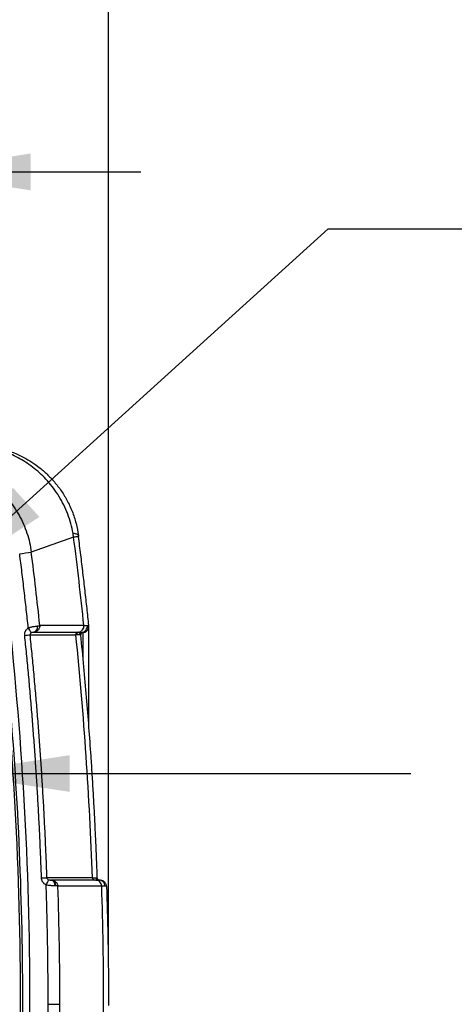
# Model space of a CAD drawing. Header units: millimetres. Extents: x 25 to 1092, y 25 to 838.
# Tile 31 of 94: x 304 to 352, y 455 to 563. Entities that reach past the tile are written whole.
import ezdxf

# ---------------------------------------------------------------- set-up
doc = ezdxf.new("R2010")
doc.units = ezdxf.units.MM
doc.header["$LTSCALE"] = 4
doc.layers.add('DIMENSIONS', color=140, linetype='Continuous', lineweight=25)
doc.styles.add('SLDTEXTSTYLE0', font='TXT', dxfattribs={"width": 0.7})
doc.dimstyles.new('SLDDIMSTYLE2', dxfattribs={"dimtxt": 8.632031, "dimasz": 13.208, "dimexe": 0, "dimexo": 0.0625, "dimgap": 2.158008, "dimtad": 0, "dimtih": 1, "dimtoh": 1, "dimrnd": 1e-09, "dimzin": 12, "dimdsep": 46, "dimtxsty": 'SLDTEXTSTYLE0', "dimsah": 1, "dimcen": 0.09, "dimadec": 0, "dimazin": 3, "dimtfac": 1, "dimtmove": 0, "dimatfit": 0, "dimfxl": 0, "dimfrac": 2, "dimtolj": 1, "dimtzin": 12, "dimarcsym": 0})
doc.dimstyles.new('SLDDIMSTYLE3', dxfattribs={"dimtxt": 8.632031, "dimasz": 13.208, "dimexe": 0, "dimexo": 0.0625, "dimgap": 2.158008, "dimtad": 0, "dimtih": 1, "dimtoh": 1, "dimrnd": 1e-09, "dimzin": 4, "dimdsep": 46, "dimtxsty": 'SLDTEXTSTYLE0', "dimsah": 1, "dimcen": 0.09, "dimadec": 0, "dimazin": 1, "dimtfac": 1, "dimtmove": 0, "dimatfit": 0, "dimfxl": 0, "dimfrac": 2, "dimtolj": 1, "dimtzin": 12, "dimarcsym": 0})
doc.dimstyles.new('SLDDIMSTYLE5', dxfattribs={"dimtxt": 8.632031, "dimasz": 13.208, "dimexe": 0, "dimexo": 0.0625, "dimgap": 2.158008, "dimtad": 0, "dimtih": 1, "dimtoh": 1, "dimrnd": 1e-09, "dimzin": 12, "dimdsep": 46, "dimtxsty": 'SLDTEXTSTYLE0', "dimsah": 1, "dimcen": 0, "dimadec": 0, "dimazin": 3, "dimtfac": 1, "dimtofl": 0, "dimtmove": 0, "dimatfit": 3, "dimfxl": 0, "dimfrac": 2, "dimtolj": 1, "dimtzin": 12, "dimarcsym": 0})
doc.dimstyles.new('SLDDIMSTYLE6', dxfattribs={"dimtxt": 0.18, "dimasz": 13.208, "dimexe": 0, "dimexo": 0.0625, "dimgap": 0, "dimtad": 0, "dimtih": 1, "dimtoh": 1, "dimdec": 0, "dimrnd": 1e-09, "dimzin": 0, "dimdsep": 46, "dimtxsty": 'Standard', "dimsah": 1, "dimcen": 0.09, "dimadec": 0, "dimazin": 0, "dimtfac": 13.208, "dimtdec": 0, "dimtofl": 0, "dimtmove": 0, "dimatfit": 3, "dimfxl": 0, "dimfrac": 2, "dimtolj": 1, "dimtzin": 0, "dimarcsym": 0})

# ---------------------------------------------------------------- blocks, each defined once
blk = doc.blocks.new('_D_9')
at = {"layer": 'DIMENSIONS'}
for p, q in [((241.24, 506.21), (241.24, 559.29)), ((292.24, 506.21), (292.24, 559.29)), ((241.24, 546.59), (215.84, 546.59)), ((255.37, 546.59), (252.47, 546.59)), ((252.47, 546.59), (252.47, 532.87)), ((281.02, 546.59), (283.92, 546.59)), ((283.92, 546.59), (283.92, 532.87)), ((292.24, 546.59), (317.64, 546.59)), ((252.47, 532.87), (255.37, 532.87)), ((283.92, 532.87), (281.02, 532.87))]:
    blk.add_line(p, q, dxfattribs=at)
for points in [[(241.24, 546.59), (228.04, 548.63), (228.04, 544.56)], [(292.24, 546.59), (305.45, 544.56), (305.45, 548.63)]]:
    blk.add_solid(points, dxfattribs=at)
at = {"layer": 'DIMENSIONS', "char_height": 8.467, "attachment_point": 1, "style": 'SLDTEXTSTYLE0'}
for s, insert in [('51.0', (255.37, 559.44)), ('2.01', (255.37, 543.79))]:
    blk.add_mtext(s, dxfattribs=dict(at, insert=insert))
blk = doc.blocks.new('_D_11')
at = {"layer": 'DIMENSIONS'}
for p, q in [((219.42, 459.63), (219.42, 602.62)), ((314.07, 459.63), (314.07, 602.62)), ((219.42, 589.92), (194.02, 589.92)), ((255.37, 589.92), (252.47, 589.92)), ((252.47, 589.92), (252.47, 576.2)), ((281.02, 589.92), (283.92, 589.92)), ((283.92, 589.92), (283.92, 576.2)), ((314.07, 589.92), (339.47, 589.92)), ((252.47, 576.2), (255.37, 576.2)), ((283.92, 576.2), (281.02, 576.2))]:
    blk.add_line(p, q, dxfattribs=at)
for points in [[(219.42, 589.92), (206.21, 591.96), (206.21, 587.89)], [(314.07, 589.92), (327.28, 587.89), (327.28, 591.96)]]:
    blk.add_solid(points, dxfattribs=at)
at = {"layer": 'DIMENSIONS', "char_height": 8.467, "attachment_point": 1, "style": 'SLDTEXTSTYLE0'}
for s, insert in [('94.6', (255.37, 602.77)), ('3.73', (255.37, 587.12))]:
    blk.add_mtext(s, dxfattribs=dict(at, insert=insert))
blk = doc.blocks.new('_D_13')
at = {"layer": 'DIMENSIONS'}
for p, q in [((359.69, 492.61), (356.79, 492.61)), ((356.79, 492.61), (356.79, 478.89)), ((385.34, 492.61), (388.24, 492.61)), ((388.24, 492.61), (388.24, 478.89)), ((296.56, 480.07), (325.31, 480.07)), ((325.31, 480.07), (347.54, 480.07)), ((356.79, 478.89), (359.69, 478.89)), ((388.24, 478.89), (385.34, 478.89))]:
    blk.add_line(p, q, dxfattribs=at)
blk.add_solid([(296.56, 480.07), (309.77, 478.04), (309.77, 482.1)], dxfattribs=at)
at = {"layer": 'DIMENSIONS', "char_height": 8.467, "attachment_point": 1, "style": 'SLDTEXTSTYLE0'}
for s, insert in [('%%c', (356.76, 505.45)), ('8.6', (369.79, 505.45)), ('0.34', (359.69, 489.8)), ('(8X)', (359.93, 474.15))]:
    blk.add_mtext(s, dxfattribs=dict(at, insert=insert))

msp = doc.modelspace()

# ---------------------------------------------------------------- linework, layer by layer
for p, q in [((310.203894, 506.208366), (305.520991, 504.540418)), ((310.997738, 495.395233), (310.996449, 495.428142)), ((311.856218, 496.143229), (311.887076, 496.444436)), ((311.893642, 485.282674), (311.893642, 496.369019)), ((310.15061, 468.295808), (307.719027, 468.295803)), ((312.517279, 468.295862), (310.130128, 468.29583)), ((312.65594, 468.295813), (310.15061, 468.295808)), ((312.656109, 468.295777), (312.938496, 468.295604)), ((312.894503, 468.299624), (312.904243, 468.315307)), ((313.31338, 467.617095), (308.467411, 467.617382)), ((313.835514, 467.604538), (313.690563, 467.617825)), ((313.856899, 467.602577), (313.835514, 467.604538)), ((307.384883, 454.569654), (308.682127, 454.569654))]:
    msp.add_line(p, q)
at = {"flags": 128}
for points in [[(310.728393, 506.38445), (310.715216, 506.422607), (310.684503, 506.458417), (310.636315, 506.491809), (310.570746, 506.522717), (310.487925, 506.551081), (310.388015, 506.576845), (310.271213, 506.599957), (310.137749, 506.620373)], [(310.742162, 506.278), (310.734255, 506.276962), (310.709205, 506.273711), (310.66706, 506.268253), (310.607902, 506.260597), (310.531845, 506.25076), (310.439033, 506.23876), (310.329646, 506.224619), (310.203894, 506.208366)], [(311.232461, 495.66995), (311.232461, 495.440654), (311.232461, 494.919279), (311.232461, 494.107225), (311.232461, 493.006673), (311.232459, 492.907209)], [(306.65211, 468.516049), (306.749774, 468.519497), (306.845018, 468.522866), (306.935674, 468.52608), (307.019676, 468.529066), (307.09511, 468.531755), (307.160258, 468.534086), (307.213635, 468.536006), (307.254026, 468.537472)]]:
    msp.add_lwpolyline(points, dxfattribs=at)
for centre, radius, start, end in [((254.594142, 896.623211), 395.376353, 277.2125906, 277.4006015), ((281.744992, 718.644294), 224.480053, 275.89263409, 276.04637338), ((286.81385, 483.744159), 22.182173, 32.43238996, 34.06547089), ((305.618832, 496.265596), 0.605639, 286.78422863, 11.16002468), ((310.695024, 495.442176), 0.246518, 98.74707269, 186.65264432), ((310.793815, 495.440374), 0.247323, 98.00753714, 186.43365887), ((310.658114, 496.367887), 0.69007, 278.43691534, 6.79827263), ((311.246306, 495.420565), 0.249989, 93.17639995, 185.80007473), ((311.246312, 495.42035), 0.249984, 93.17623404, 179.56226824), ((311.234266, 495.670115), 0.001813, 178.25805788, 185.23428459), ((311.193668, 496.369082), 0.699988, 273.17635012, 341.27082772), ((311.193783, 496.369019), 0.699858, 341.27267274, 5.95384079), ((290.031836, 476.339106), 19.165751, 333.37388803, 335.28103003), ((307.57571, 467.730209), 0.576003, 353.08897692, 79.08837115), ((307.630714, 467.718952), 0.583572, 354.38946015, 81.29582259), ((312.524714, 468.537965), 0.242217, 180.05751623, 268.24102637), ((312.635064, 467.617818), 0.678316, 359.93889674, 88.23640724), ((313.075977, 468.530166), 0.249987, 205.59173727, 249.76789755)]:
    msp.add_arc(centre, radius, start, end)
for points, knots in [([(298.617695, 516.532714), (299.183487, 516.532379), (299.748278, 516.494928), (300.858386, 516.349716), (301.405584, 516.242507), (302.502218, 515.951684), (303.051504, 515.768572), (303.895991, 515.415193), (304.181994, 515.28354), (304.75972, 514.988748), (305.051288, 514.825851), (305.64398, 514.459111), (305.945143, 514.255374), (306.407224, 513.906873), (306.565138, 513.78149), (306.86411, 513.531405), (307.010275, 513.402819), (307.440191, 513.005109), (307.715428, 512.724266), (308.248661, 512.119596), (308.507047, 511.795485), (308.882824, 511.262661), (309.004914, 511.078858), (309.183315, 510.791731), (309.241989, 510.694113), (309.328776, 510.5445), (309.358813, 510.491742), (309.412309, 510.396155), (309.438817, 510.347981), (309.675101, 509.911039), (309.868845, 509.498118), (310.208583, 508.635508), (310.354689, 508.184497), (310.586777, 507.275402), (310.671562, 506.823464), (310.728393, 506.38445)], [0, 0, 0, 0, 0.125, 0.125, 0.25, 0.25, 0.375, 0.375, 0.4375, 0.4375, 0.5, 0.5, 0.5625, 0.5625, 0.59375, 0.59375, 0.625, 0.625, 0.6875, 0.6875, 0.75, 0.75, 0.78125, 0.78125, 0.796875, 0.796875, 0.8046875, 0.8046875, 0.8125, 0.8125, 0.875, 0.875, 0.9375, 0.9375, 1, 1, 1, 1]), ([(310.137749, 506.620373), (310.074608, 506.985021), (309.994114, 507.347545), (309.796785, 508.068313), (309.681062, 508.421991), (309.288686, 509.452862), (308.966053, 510.105418), (308.203385, 511.34421), (307.778632, 511.907171), (307.088528, 512.677823), (306.849068, 512.922681), (306.356192, 513.385187), (306.105098, 513.600992), (305.593223, 514.006599), (305.332443, 514.196362), (304.800805, 514.552533), (304.530043, 514.718741), (303.712949, 515.178991), (303.158038, 515.437605), (302.026877, 515.86918), (301.45043, 516.041919), (300.280657, 516.301825), (299.685269, 516.38833), (299.1042, 516.430418)], [0, 0, 0, 0, 0.0625, 0.0625, 0.125, 0.125, 0.25, 0.25, 0.375, 0.375, 0.4375, 0.4375, 0.5, 0.5, 0.5625, 0.5625, 0.625, 0.625, 0.75, 0.75, 0.875, 0.875, 1, 1, 1, 1]), ([(266.744247, 515.664207), (267.003841, 515.662973), (267.522855, 515.660506), (268.301015, 515.644376), (269.078513, 515.619146), (269.855348, 515.583925), (270.631521, 515.538951), (271.40703, 515.484161), (272.181876, 515.419571), (272.95606, 515.345177), (273.72958, 515.260981), (274.502436, 515.166982), (275.27463, 515.063179), (276.04616, 514.949575), (276.817028, 514.82616), (278.23665, 514.580673), (280.290855, 514.164658), (282.51759, 513.606843), (284.283148, 513.099434), (285.604826, 512.686159), (286.701123, 512.318126), (287.478605, 512.037822), (287.914987, 511.883619), (288.245356, 511.780244), (288.567067, 511.706069), (288.913514, 511.670802), (289.263738, 511.660038), (289.969635, 511.661258), (290.907864, 511.659973), (291.850317, 511.660325), (292.439358, 511.659435), (292.796904, 511.661069), (293.267887, 511.662676), (294.093601, 511.643997), (295.264503, 511.470412), (296.62123, 511.053522), (297.894404, 510.427294), (298.927861, 509.704505), (299.741311, 508.96113), (300.367822, 508.253682), (301.010422, 507.358502), (301.608822, 506.247689), (301.959431, 505.243659), (302.126915, 504.55911), (302.220788, 504.103007), (302.296974, 503.527003), (302.381511, 502.835241), (302.494572, 501.912837), (302.632278, 500.758599), (303.595071, 492.452756), (304.904135, 477.171806), (305.549058, 454.870378), (304.937421, 432.564893), (303.651752, 417.272594), (302.700188, 408.961996), (302.56467, 407.807661), (302.451949, 406.884547), (302.367661, 406.192215), (302.28896, 405.500192), (302.147866, 404.587074), (301.836429, 403.471137), (301.269406, 402.205246), (300.51227, 401.040464), (299.592157, 400.00479), (298.523759, 399.1187), (297.333111, 398.408181), (296.047783, 397.88126), (294.92092, 397.614199), (294.001517, 397.500819), (293.3055, 397.47414), (292.609085, 397.476578), (291.773473, 397.480557), (290.947147, 397.478684), (290.185785, 397.478635), (289.628836, 397.478647), (289.172849, 397.480764), (288.774156, 397.455008), (288.308553, 397.389243), (287.860946, 397.246019), (287.414575, 397.079596), (287.079276, 396.956718), (286.740252, 396.838942), (286.062731, 396.606084), (285.039652, 396.271788), (283.213647, 395.721709), (280.907962, 395.114797), (278.575371, 394.616502), (276.6955, 394.283057), (275.28018, 394.065973), (273.862731, 393.882506), (272.443149, 393.7327), (271.021435, 393.616342), (269.597592, 393.534248), (268.171618, 393.483366), (267.220189, 393.477856), (266.744247, 393.4751)], [0, 0, 0, 0, 0.0043574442, 0.0087119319, 0.0130641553, 0.0174148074, 0.0217645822, 0.0261141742, 0.0304642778, 0.0348155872, 0.039168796, 0.043524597, 0.0478836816, 0.0522467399, 0.0566144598, 0.0609875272, 0.0764291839, 0.0917821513, 0.0995052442, 0.1072620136, 0.1150248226, 0.1189137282, 0.1211348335, 0.12279283, 0.1247228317, 0.1266644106, 0.1286270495, 0.1306029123, 0.1385127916, 0.1443761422, 0.1464224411, 0.148400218, 0.1503777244, 0.1543285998, 0.1622555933, 0.1701542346, 0.1780622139, 0.1859738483, 0.1912349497, 0.1965271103, 0.2018053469, 0.20970162, 0.2176164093, 0.2195733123, 0.2215294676, 0.2254288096, 0.2293187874, 0.2332284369, 0.2410258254, 0.2488293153, 0.373568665, 0.4982837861, 0.6231039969, 0.7478966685, 0.7556969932, 0.7635024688, 0.7674041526, 0.7713057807, 0.7752084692, 0.7790938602, 0.7868046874, 0.7945702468, 0.8022883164, 0.8100306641, 0.8177364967, 0.8254943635, 0.833215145, 0.840964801, 0.8448527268, 0.8487504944, 0.8526465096, 0.8565428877, 0.8627767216, 0.8665170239, 0.8693224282, 0.8721263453, 0.8741681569, 0.876024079, 0.8800053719, 0.8820158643, 0.8840260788, 0.8859982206, 0.8880402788, 0.8960514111, 0.9040626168, 0.9200488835, 0.9360560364, 0.9440843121, 0.9520936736, 0.9600885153, 0.9680732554, 0.9760523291, 0.9840301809, 0.9920112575, 1, 1, 1, 1]), ([(293.464326, 514.73287), (294.180375, 514.730707), (294.899928, 514.669596), (296.313303, 514.429474), (297.003096, 514.252058), (298.012229, 513.89918), (298.344324, 513.767017), (298.999619, 513.472492), (299.323536, 513.309567), (300.263882, 512.783216), (300.854871, 512.380301), (301.963206, 511.467801), (302.483459, 510.953251), (303.406871, 509.85115), (303.815184, 509.260615), (304.344775, 508.313522), (304.507864, 507.98615), (304.799093, 507.323934), (304.928117, 506.987783), (305.266365, 505.964492), (305.427174, 505.262599), (305.520991, 504.540418)], [0, 0, 0, 0, 0.125, 0.125, 0.25, 0.25, 0.3125, 0.3125, 0.375, 0.375, 0.5, 0.5, 0.625, 0.625, 0.75, 0.75, 0.8125, 0.8125, 0.875, 0.875, 1, 1, 1, 1]), ([(311.889866, 496.441614), (311.822857, 497.075824), (311.687658, 498.355425), (311.471425, 500.290336), (311.242366, 502.257722), (311.000048, 504.257505), (310.828599, 505.600784), (310.742162, 506.278)], [0, 0, 0, 0, 0.1931889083, 0.3897833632, 0.5897833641, 0.7931889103, 1, 1, 1, 1]), ([(305.189519, 496.169278), (305.11603, 496.853832), (304.969056, 498.222921), (304.734802, 500.275023), (304.491357, 502.326055), (304.319876, 503.692291), (304.234135, 504.375417)], [0, 0, 0, 0, 0.2500034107, 0.4999999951, 0.7499965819, 1, 1, 1, 1]), ([(244.634335, 398.461279), (244.787529, 398.451705), (244.939542, 398.436291), (245.090051, 398.411555), (245.530191, 398.33922), (245.955605, 398.185085), (246.377497, 398.033103), (246.799389, 397.88112), (247.223807, 397.733564), (247.650615, 397.590541), (248.504231, 397.304495), (249.367359, 397.036606), (250.23899, 396.787627), (257.212033, 394.795799), (264.735952, 394.058456), (272.085914, 394.714389), (275.760895, 395.042356), (279.389379, 395.710025), (282.884961, 396.684738), (283.758856, 396.928417), (284.624517, 397.191137), (285.480772, 397.472117), (285.694836, 397.542362), (285.908312, 397.613748), (286.121183, 397.686261), (286.334054, 397.758774), (286.544829, 397.831888), (286.757964, 397.907169), (287.184234, 398.057731), (287.59669, 398.230659), (288.03089, 398.336619), (288.24799, 398.389599), (288.469306, 398.424593), (288.692841, 398.446321), (288.804608, 398.457186), (288.916926, 398.464734), (289.029529, 398.469565), (289.142132, 398.474396), (289.253773, 398.476509), (289.367923, 398.476509), (289.824522, 398.476509), (290.281121, 398.476509), (290.73772, 398.476509), (291.194319, 398.476509), (291.652134, 398.476509), (292.107517, 398.476509), (292.335209, 398.476509), (292.567546, 398.474428), (292.795987, 398.473732), (293.024428, 398.473036), (293.247906, 398.473693), (293.461324, 398.479316), (294.314995, 398.501808), (295.216101, 398.663931), (296.0915, 398.992423), (296.9669, 399.320914), (297.811486, 399.816177), (298.54258, 400.448531), (299.273674, 401.080885), (299.886894, 401.846703), (300.339069, 402.668621), (300.791244, 403.49054), (301.082389, 404.364984), (301.226466, 405.211097), (301.298505, 405.634153), (301.344367, 406.089658), (301.39989, 406.541858), (301.455413, 406.994057), (301.510158, 407.4464), (301.564124, 407.898884), (301.672055, 408.803852), (301.776869, 409.70938), (301.878558, 410.615437), (302.081937, 412.427552), (302.272816, 414.24178), (302.451143, 416.057868), (303.877753, 430.58657), (304.498457, 445.234391), (304.3018, 459.865995), (304.203472, 467.181798), (303.901275, 474.493475), (303.396611, 481.784089), (303.144279, 485.429395), (302.841359, 489.069437), (302.488203, 492.702125), (302.311625, 494.518468), (302.12249, 496.332973), (301.920852, 498.145381), (301.820032, 499.051585), (301.716088, 499.957264), (301.609025, 500.862387), (301.555494, 501.314949), (301.501184, 501.767364), (301.446093, 502.219651), (301.418548, 502.445794), (301.390222, 502.6766), (301.361996, 502.905017), (301.347882, 503.019226), (301.333793, 503.132838), (301.319839, 503.244972), (301.305885, 503.357106), (301.292217, 503.466549), (301.27849, 503.576058)], [0.04553923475, 0.04553923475, 0.04553923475, 0.04553923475, 0.046875, 0.046875, 0.046875, 0.05078125, 0.05078125, 0.05078125, 0.0546875, 0.0546875, 0.0546875, 0.0625, 0.0625, 0.0625, 0.125, 0.125, 0.125, 0.15625, 0.15625, 0.15625, 0.1640625, 0.1640625, 0.1640625, 0.166015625, 0.166015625, 0.166015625, 0.16796875, 0.16796875, 0.16796875, 0.171875, 0.171875, 0.171875, 0.173828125, 0.173828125, 0.173828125, 0.1748046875, 0.1748046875, 0.1748046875, 0.17578125, 0.17578125, 0.17578125, 0.1796875, 0.1796875, 0.1796875, 0.18359375, 0.18359375, 0.18359375, 0.185546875, 0.185546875, 0.185546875, 0.1875, 0.1875, 0.1875, 0.1953125, 0.1953125, 0.1953125, 0.203125, 0.203125, 0.203125, 0.2109375, 0.2109375, 0.2109375, 0.21875, 0.21875, 0.21875, 0.22265625, 0.22265625, 0.22265625, 0.2265625, 0.2265625, 0.2265625, 0.234375, 0.234375, 0.234375, 0.25, 0.25, 0.25, 0.375, 0.375, 0.375, 0.4375, 0.4375, 0.4375, 0.46875, 0.46875, 0.46875, 0.484375, 0.484375, 0.484375, 0.4921875, 0.4921875, 0.4921875, 0.49609375, 0.49609375, 0.49609375, 0.498046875, 0.498046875, 0.498046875, 0.4990234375, 0.4990234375, 0.4990234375, 0.5, 0.5, 0.5, 0.5]), ([(266.745098, 394.224817), (268.191821, 394.223618), (269.640308, 394.274268), (272.540713, 394.483365), (273.996607, 394.642518), (278.344441, 395.278168), (281.191517, 395.90766), (284.686513, 396.951113), (285.382326, 397.172654), (286.248069, 397.46574), (286.421017, 397.525166), (286.680137, 397.615521), (286.768506, 397.646455), (286.935653, 397.705819), (287.018436, 397.736128), (287.275716, 397.831305), (287.454547, 397.899067), (287.744207, 397.996738), (287.845085, 398.028785), (288.055674, 398.087685), (288.165179, 398.114058), (288.489177, 398.177651), (288.701252, 398.201664), (289.008575, 398.221056), (289.109181, 398.224767), (289.257867, 398.227549), (289.309235, 398.227992), (289.403609, 398.228167), (289.446701, 398.228123), (289.851116, 398.228262), (290.570077, 398.228508), (291.289037, 398.228754), (291.828258, 398.228939), (292.006612, 398.229286), (292.371896, 398.228668), (292.552212, 398.227302), (292.908061, 398.225938), (293.083663, 398.225952), (293.429164, 398.230517), (293.594178, 398.235105), (294.088138, 398.26588), (294.416269, 398.30613), (295.383951, 398.482419), (296.007264, 398.672076), (296.912859, 399.072671), (297.206394, 399.224038), (297.770048, 399.5572), (298.041244, 399.739333), (298.820998, 400.332709), (299.299488, 400.797794), (300.125422, 401.812301), (300.477924, 402.36431), (301.049147, 403.555986), (301.260529, 404.17592), (301.433053, 404.975242), (301.462488, 405.135579), (301.514373, 405.466838), (301.537062, 405.637084), (301.580026, 405.985076), (301.600277, 406.162615), (301.643194, 406.524638), (301.665357, 406.704383), (301.774472, 407.594657), (301.859068, 408.309151), (302.273943, 411.87828), (302.574587, 414.73717), (303.382587, 423.322336), (303.795948, 429.056308), (304.371918, 440.534118), (304.534801, 446.281837), (304.609194, 457.780252), (304.520547, 463.524761), (304.092729, 475.00029), (303.753721, 480.731955), (303.057182, 489.320284), (302.793587, 492.18214), (302.351238, 496.470942), (302.195976, 497.899776), (301.951419, 500.04128), (301.826228, 501.111582), (301.696658, 502.181298), (301.631139, 502.716065), (301.598199, 502.983433), (301.559457, 503.2953), (301.542784, 503.428938), (301.531654, 503.518024), (301.525948, 503.5638), (301.520581, 503.606398)], [0, 0, 0, 0, 0.03125, 0.03125, 0.0625, 0.0625, 0.125, 0.125, 0.140625, 0.140625, 0.14453125, 0.14453125, 0.146484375, 0.146484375, 0.1484375, 0.1484375, 0.15234375, 0.15234375, 0.154296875, 0.154296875, 0.15625, 0.15625, 0.16015625, 0.16015625, 0.162109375, 0.162109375, 0.1630859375, 0.1630859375, 0.1640625, 0.1640625, 0.171875, 0.1796875, 0.1796875, 0.18359375, 0.18359375, 0.1875, 0.1875, 0.19140625, 0.19140625, 0.1953125, 0.1953125, 0.203125, 0.203125, 0.21875, 0.21875, 0.2265625, 0.2265625, 0.234375, 0.234375, 0.25, 0.25, 0.265625, 0.265625, 0.28125, 0.28125, 0.28515625, 0.28515625, 0.2890625, 0.2890625, 0.29296875, 0.29296875, 0.296875, 0.296875, 0.3125, 0.3125, 0.375, 0.375, 0.5, 0.5, 0.625, 0.625, 0.75, 0.75, 0.875, 0.875, 0.9375, 0.9375, 0.96875, 0.96875, 0.984375, 0.9921875, 0.9921875, 0.99609375, 0.998046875, 0.9990234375, 0.9990234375, 1, 1, 1, 1]), ([(304.79116, 495.350389), (304.788852, 495.382297), (304.784271, 495.445656), (304.790955, 495.540635), (304.807782, 495.634064), (304.835739, 495.72596), (304.876321, 495.821317), (304.932869, 495.918687), (305.006637, 496.012879), (305.091843, 496.098871), (305.156822, 496.14571), (305.189519, 496.169278)], [0, 0, 0, 0, 0.100207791, 0.198973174, 0.2975854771, 0.3973399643, 0.4994884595, 0.6219504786, 0.7491944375, 0.87379931, 1, 1, 1, 1]), ([(305.189519, 496.169278), (305.223016, 496.18208), (305.291465, 496.208238), (305.39787, 496.241891), (305.50852, 496.272471), (305.62239, 496.299319), (305.750008, 496.324936), (305.89564, 496.348023), (306.060375, 496.368838), (306.159894, 496.377952), (306.213019, 496.382818)], [0, 0, 0, 0, 0.0903918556, 0.1847074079, 0.2830760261, 0.385528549, 0.4919894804, 0.635522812, 0.8054362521, 1, 1, 1, 1]), ([(305.536156, 495.640547), (305.487368, 495.61579), (305.446933, 495.581567), (305.395337, 495.502379), (305.384227, 495.457135), (305.390231, 495.413031)], [0, 0, 0, 0, 0.5, 0.5, 1, 1, 1, 1]), ([(307.254026, 468.537472), (307.228656, 469.227407), (307.177911, 470.607361), (307.088075, 472.676879), (306.988189, 474.746182), (306.877265, 476.815179), (306.755568, 478.883822), (306.623026, 480.952051), (306.479656, 483.019811), (306.325459, 485.087044), (306.160417, 487.153691), (305.984602, 489.219702), (305.79775, 491.284994), (305.600846, 493.34961), (305.460439, 494.725196), (305.390231, 495.413031)], [0, 0, 0, 0, 0.076866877, 0.1537431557, 0.2306288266, 0.3075238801, 0.3844283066, 0.4613420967, 0.5382652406, 0.615197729, 0.692139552, 0.7690907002, 0.846051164, 0.9230209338, 1, 1, 1, 1]), ([(305.793722, 495.685758), (305.749164, 495.684502), (305.701084, 495.681907), (305.611495, 495.668562), (305.56897, 495.657199), (305.536156, 495.640547)], [0, 0, 0, 0, 0.5, 0.5, 1, 1, 1, 1]), ([(306.464322, 496.450479), (306.463615, 496.426519), (306.462107, 496.375379), (306.449179, 496.293466), (306.422746, 496.195488), (306.375856, 496.086403), (306.298029, 495.965493), (306.191213, 495.853641), (306.060195, 495.765206), (305.926418, 495.708083), (305.836382, 495.692936), (305.793722, 495.685758)], [0, 0, 0, 0, 0.0666596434, 0.1422782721, 0.227238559, 0.3426894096, 0.4612394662, 0.6116073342, 0.7530782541, 0.8830051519, 1, 1, 1, 1]), ([(306.213019, 496.382818), (306.228953, 496.384543), (306.263217, 496.388254), (306.312805, 496.398228), (306.361828, 496.410942), (306.41597, 496.429258), (306.445994, 496.442435), (306.464322, 496.450479)], [0, 0, 0, 0, 0.1461075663, 0.314186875, 0.5034483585, 0.6968852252, 1, 1, 1, 1]), ([(310.860481, 495.408129), (310.844827, 495.408343), (310.81356, 495.40877), (310.757542, 495.409544), (310.694913, 495.410435), (310.625789, 495.411449), (310.573929, 495.412257), (310.548049, 495.412661)], [0, 0, 0, 0, 0.201242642, 0.4019419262, 0.6020190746, 0.8013969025, 1, 1, 1, 1]), ([(310.657535, 495.685827), (310.674978, 495.685787), (310.709793, 495.685707), (310.742861, 495.685426), (310.759362, 495.685285)], [0, 0, 0, 0, 0.5009908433, 1, 1, 1, 1]), ([(310.759362, 495.685285), (310.78691, 495.685027), (310.841902, 495.684511), (310.914901, 495.683868), (310.980602, 495.683307), (311.039087, 495.682819), (311.071717, 495.682545), (311.088027, 495.682408)], [0, 0, 0, 0, 0.2010895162, 0.4014214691, 0.6012098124, 0.8006662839, 1, 1, 1, 1]), ([(310.860482, 495.408129), (310.854634, 495.467593), (310.872491, 495.540195), (310.961884, 495.647951), (311.029315, 495.678156), (311.088026, 495.682408)], [0, 0, 0, 0, 0.5, 0.5, 1, 1, 1, 1]), ([(310.997597, 495.395302), (310.996686, 495.396568), (310.994874, 495.399085), (310.982246, 495.402063), (310.962732, 495.404466), (310.935743, 495.406254), (310.902423, 495.407521), (310.874399, 495.407927), (310.860481, 495.408129)], [0, 0, 0, 0, 0.17161831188, 0.34136447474, 0.50915324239, 0.67490449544, 0.83854331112, 1, 1, 1, 1]), ([(312.82615, 468.521482), (312.804609, 469.121632), (312.761032, 470.335679), (312.68442, 472.17697), (312.598017, 474.059136), (312.500484, 475.982083), (312.391444, 477.945745), (312.270246, 479.95004), (312.11204, 482.364679), (311.90704, 485.211574), (311.642052, 488.512201), (311.342046, 491.919262), (311.113615, 494.224428), (310.99761, 495.395082)], [0, 0, 0, 0, 0.0668730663, 0.135277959, 0.2052146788, 0.2766832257, 0.3496835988, 0.4242157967, 0.5002798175, 0.6191431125, 0.7420509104, 0.8690032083, 1, 1, 1, 1]), ([(311.088027, 495.682408), (311.171261, 495.68846), (311.259969, 495.710966), (311.427681, 495.795527), (311.506061, 495.857753), (311.629816, 496.009781), (311.67478, 496.098988), (311.725119, 496.279286), (311.730843, 496.369859), (311.7226, 496.451935)], [0, 0, 0, 0, 0.25, 0.25, 0.5, 0.5, 0.75, 0.75, 1, 1, 1, 1]), ([(311.088027, 495.682408), (311.10326, 495.682266), (311.133672, 495.681983), (311.169237, 495.680821), (311.197398, 495.679107), (311.217298, 495.676765), (311.229876, 495.673858), (311.231594, 495.6714), (311.232454, 495.67017)], [0, 0, 0, 0, 0.1675597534, 0.3345169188, 0.5010563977, 0.6673620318, 0.8336162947, 1, 1, 1, 1]), ([(311.343333, 496.449574), (311.375156, 496.449787), (311.438693, 496.450213), (311.523027, 496.450759), (311.598883, 496.451231), (311.666276, 496.451629), (311.703857, 496.451833), (311.7226, 496.451935)], [0, 0, 0, 0, 0.201591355, 0.4024897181, 0.6025912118, 0.8017942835, 1, 1, 1, 1]), ([(311.7226, 496.451935), (311.740289, 496.452013), (311.775665, 496.452169), (311.816999, 496.451495), (311.849737, 496.450154), (311.872788, 496.44806), (311.887224, 496.445297), (311.888986, 496.442841), (311.889866, 496.441614)], [0, 0, 0, 0, 0.16696979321, 0.33393382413, 0.5008051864, 0.66749725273, 0.83392394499, 1, 1, 1, 1]), ([(306.65211, 468.516049), (306.626752, 469.205637), (306.57604, 470.584709), (306.486271, 472.65264), (306.386478, 474.719849), (306.275679, 476.786302), (306.154136, 478.852009), (306.02178, 480.916966), (305.878628, 482.981174), (305.72468, 485.044633), (305.559919, 487.107343), (305.384414, 489.169309), (305.197903, 491.230504), (305.001366, 493.291031), (304.861232, 494.663902), (304.79116, 495.350389)], [0, 0, 0, 0, 0.0769461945, 0.1538808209, 0.2308059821, 0.3077237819, 0.3846363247, 0.4615457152, 0.5384540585, 0.6153634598, 0.6922760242, 0.7691938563, 0.8461190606, 0.9230537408, 1, 1, 1, 1]), ([(307.16506, 467.749658), (307.135791, 467.765093), (307.077895, 467.795625), (306.997981, 467.851664), (306.924883, 467.914442), (306.859027, 467.984715), (306.795842, 468.067856), (306.738598, 468.165544), (306.692905, 468.27802), (306.661433, 468.395559), (306.655205, 468.476054), (306.65211, 468.516049)], [0, 0, 0, 0, 0.10246833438, 0.20268760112, 0.30171304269, 0.40063811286, 0.5005595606, 0.62482667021, 0.75025342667, 0.87590870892, 1, 1, 1, 1]), ([(307.254026, 468.537472), (307.256092, 468.492811), (307.27577, 468.4484), (307.341798, 468.374625), (307.388602, 468.344403), (307.441425, 468.324606)], [0, 0, 0, 0, 0.5, 0.5, 1, 1, 1, 1]), ([(307.441425, 468.324606), (307.473935, 468.312421), (307.514145, 468.304654), (307.597983, 468.296557), (307.64237, 468.295785), (307.684744, 468.295798)], [0, 0, 0, 0, 0.5, 0.5, 1, 1, 1, 1]), ([(307.719027, 468.295803), (307.74579, 468.294919), (307.80186, 468.293065), (307.88889, 468.277157), (307.980768, 468.248816), (308.074851, 468.204919), (308.167579, 468.144376), (308.257256, 468.064746), (308.337095, 467.967336), (308.400846, 467.856242), (308.446668, 467.738754), (308.460476, 467.657957), (308.467411, 467.617382)], [0, 0, 0, 0, 0.0732397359, 0.1534427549, 0.2405939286, 0.3344197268, 0.4343335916, 0.5394075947, 0.6574414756, 0.7731979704, 0.8861015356, 1, 1, 1, 1]), ([(312.282497, 468.537725), (312.312294, 468.537684), (312.371806, 468.537603), (312.451406, 468.537488), (312.523775, 468.537378), (312.588032, 468.537272), (312.645058, 468.537171), (312.676605, 468.537109), (312.692341, 468.537078)], [0, 0, 0, 0, 0.1681031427, 0.3357332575, 0.5028130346, 0.6692666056, 0.8350197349, 1, 1, 1, 1]), ([(312.692341, 468.537078), (312.694287, 468.4792), (312.719601, 468.412661), (312.815061, 468.319015), (312.88144, 468.295604), (312.938496, 468.295604)], [0, 0, 0, 0, 0.5, 0.5, 1, 1, 1, 1]), ([(312.692341, 468.537078), (312.709157, 468.536943), (312.742777, 468.536673), (312.779716, 468.534719), (312.806473, 468.531601), (312.823059, 468.527321), (312.82512, 468.523427), (312.82615, 468.521482)], [0, 0, 0, 0, 0.2004979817, 0.4008649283, 0.6009823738, 0.8007327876, 1, 1, 1, 1]), ([(312.913087, 468.329544), (312.892807, 468.345808), (312.855771, 468.375508), (312.833899, 468.478554), (312.824004, 468.525174)], [0, 0, 0, 0, 0.5475854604, 1, 1, 1, 1]), ([(313.690563, 467.617825), (313.688036, 467.69896), (313.671047, 467.785773), (313.601377, 467.952854), (313.548511, 468.032633), (313.415284, 468.164121), (313.335336, 468.215421), (313.169205, 468.281061), (313.083496, 468.295605), (313.003815, 468.295604)], [0, 0, 0, 0, 0.25, 0.25, 0.5, 0.5, 0.75, 0.75, 1, 1, 1, 1]), ([(313.85419, 467.606348), (313.838784, 467.69358), (313.807606, 467.870108), (313.616269, 468.109339), (313.34181, 468.269027), (313.134197, 468.286739), (313.032972, 468.295374)], [0, 0, 0, 0, 0.2503121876, 0.506545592, 0.7594091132, 1, 1, 1, 1]), ([(307.384883, 454.569654), (307.384019, 455.197425), (307.382292, 456.452931), (307.368329, 458.336109), (307.346024, 460.219137), (307.31462, 462.102017), (307.274118, 463.984743), (307.225274, 465.86734), (307.185132, 467.122207), (307.16506, 467.749658)], [0, 0, 0, 0, 0.1428651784, 0.2857222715, 0.428574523, 0.5714251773, 0.7142774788, 0.8571346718, 1, 1, 1, 1]), ([(308.147528, 467.660899), (308.121584, 467.660578), (308.071041, 467.659952), (307.990694, 467.660124), (307.911192, 467.661221), (307.833332, 467.663348), (307.758304, 467.666522), (307.650659, 467.672954), (307.508692, 467.686404), (307.333178, 467.711376), (307.219879, 467.737175), (307.16506, 467.749658)], [0, 0, 0, 0, 0.0984534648, 0.1918075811, 0.2797848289, 0.3621931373, 0.4389172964, 0.5099091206, 0.6835751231, 0.8469005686, 1, 1, 1, 1]), ([(308.467411, 467.617382), (308.454037, 467.622144), (308.43041, 467.630558), (308.392959, 467.640647), (308.347167, 467.65097), (308.290274, 467.660091), (308.235997, 467.661337), (308.21149, 467.661899)], [0, 0, 0, 0, 0.2167470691, 0.3829234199, 0.4958231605, 0.7723531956, 1, 1, 1, 1]), ([(313.856899, 467.602577), (313.908118, 465.77435), (314.007233, 462.236527), (314.066833, 457.843797), (314.0611, 455.279894), (314.059191, 454.426255)], [0, 0, 0, 0, 0.4163457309, 0.805675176, 1, 1, 1, 1]), ([(307.16506, 441.389649), (307.185132, 442.0171), (307.225274, 443.271967), (307.274118, 445.154565), (307.31462, 447.03729), (307.346024, 448.92017), (307.368329, 450.803198), (307.382292, 452.686376), (307.384019, 453.941883), (307.384883, 454.569654)], [0, 0, 0, 0, 0.1428653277, 0.2857225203, 0.4285748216, 0.571425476, 0.7142777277, 0.8571348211, 1, 1, 1, 1])]:
    msp.add_open_spline(points, degree=3, knots=knots)
for points in [[(310.203894, 506.208366), (310.183286, 506.34765), (310.161201, 506.484936), (310.137749, 506.620373)], [(310.728393, 506.38445), (310.732946, 506.349313), (310.737534, 506.313839), (310.742162, 506.278)], [(311.343333, 496.449574), (311.003267, 499.705949), (310.623483, 502.958882), (310.203894, 506.208366)], [(306.464322, 496.450479), (306.177451, 499.150261), (305.862985, 501.847095), (305.520991, 504.540418)], [(305.390231, 495.413031), (307.076765, 495.415383), (308.763412, 495.415579), (310.450166, 495.413617)], [(305.793722, 495.685758), (307.414901, 495.687787), (309.036174, 495.68781), (310.657535, 495.685827)], [(311.343332, 496.449574), (309.716889, 496.451936), (308.090551, 496.452238), (306.464322, 496.450479)], [(312.282497, 468.537725), (311.971231, 477.510028), (311.357486, 486.502464), (310.450166, 495.413617)], [(310.548049, 495.412661), (310.516932, 495.413134), (310.484292, 495.413452), (310.450166, 495.413617)], [(310.997609, 495.395082), (310.997609, 495.395156), (310.997605, 495.395229), (310.997597, 495.395302)], [(312.282497, 468.537725), (310.606327, 468.538372), (308.93017, 468.538288), (307.254026, 468.537472)], [(307.684744, 468.295798), (307.69659, 468.2958), (307.708018, 468.295801), (307.719027, 468.295803)], [(313.003815, 468.295604), (312.921286, 468.295681), (312.80579, 468.29575), (312.65594, 468.295813)], [(313.157264, 468.279827), (313.15726, 468.290516), (313.105408, 468.295604), (313.003815, 468.295604)], [(308.21149, 467.661899), (308.191034, 467.661594), (308.169695, 467.66126), (308.147528, 467.660899)], [(308.682127, 454.569654), (308.681787, 458.919685), (308.610202, 463.269706), (308.467411, 467.617382)], [(313.690563, 467.617825), (313.600347, 467.618734), (313.473581, 467.618458), (313.31338, 467.617095)], [(313.314626, 441.522214), (313.595407, 450.215623), (313.594629, 458.93686), (313.31338, 467.617095)], [(308.467411, 441.521926), (308.610202, 445.869602), (308.681787, 450.219622), (308.682127, 454.569654)]]:
    msp.add_open_spline(points, degree=3)

# ---------------------------------------------------------------- dimensions: what is measured, and where the dimension line sits
at = {"layer": 'DIMENSIONS'}
for base, p1, p2, dimstyle, picture, middle in [((314.06777, 589.923992), (219.420723, 454.5511), (314.06777, 454.5511), 'SLDDIMSTYLE2', '_D_11', (268.196591, 589.923992)), ((292.244247, 546.593753), (241.244247, 501.132791), (292.244247, 501.132791), 'SLDDIMSTYLE3', '_D_9', (268.196591, 546.593753))]:
    dim = msp.add_linear_dim(base=base, p1=p1, p2=p2, dimstyle=dimstyle, dxfattribs=at)
    dim.commit()
    dim.dimension.update_dxf_attribs({"geometry": picture, "text_midpoint": middle, "dimtype": 160})
dim = msp.add_diameter_dim_2p(p1=(287.928809, 480.069658), p2=(296.559697, 480.069658), text='<>\\P(8X)', dimstyle='SLDDIMSTYLE5', dxfattribs=at)
dim.commit()
dim.dimension.update_dxf_attribs({"geometry": '_D_13', "text_midpoint": (372.511249, 484.530337), "dimtype": 163})

# ---------------------------------------------------------------- leaders
msp.add_leader([(295.170434, 501.189158), (338.378783, 540.288229), (356.915366, 540.288229)], dimstyle='SLDDIMSTYLE6', dxfattribs=at)

doc.saveas('drawing.dxf')
